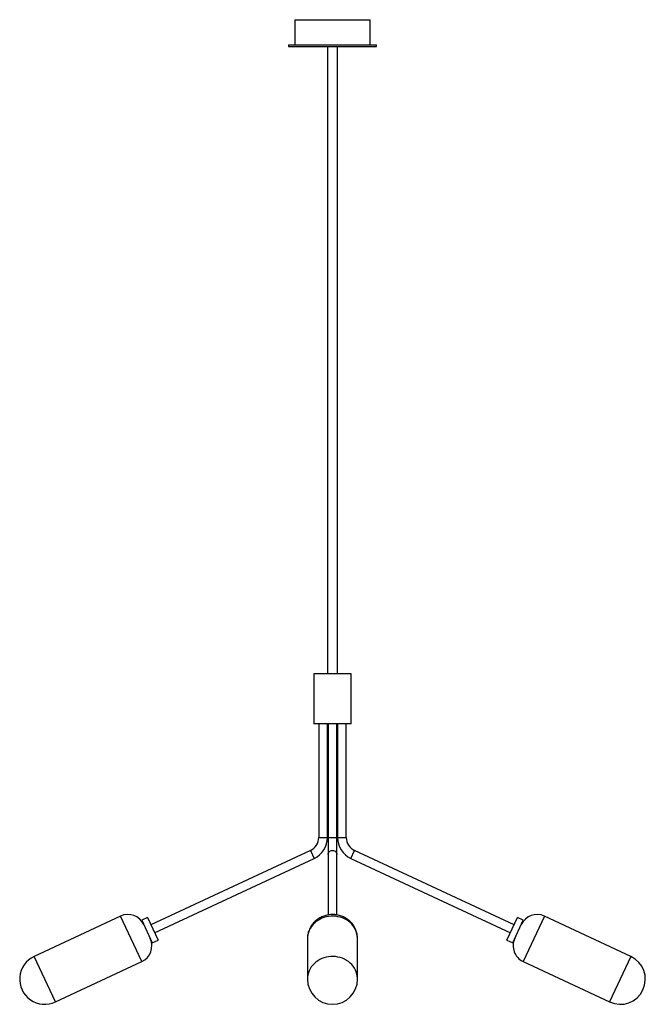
# Paper-space layout '_Derecha' of a CAD drawing. Header units: millimetres. Extents: x -1079 to -81, y -316 to 1254.
import ezdxf

# ---------------------------------------------------------------- set-up
doc = ezdxf.new("R2010")
doc.units = ezdxf.units.MM

psp = doc.layouts.new('_Derecha')

# ---------------------------------------------------------------- linework, layer by layer
at = {"color": 7, "linetype": 'Continuous', "lineweight": 25}
for p, q in [((-639.7, 1253.6), (-639.7, 1213.6)), ((-639.7, 1253.6), (-519.7, 1253.6)), ((-519.7, 1213.6), (-519.7, 1253.6)), ((-649.7, 1213.6), (-649.7, 1210.6)), ((-649.7, 1213.6), (-509.7, 1213.6)), ((-649.7, 1210.6), (-509.7, 1210.6)), ((-587.7, 1210.6), (-587.7, 210.6)), ((-571.7, 210.6), (-571.7, 1210.6)), ((-509.7, 1210.6), (-509.7, 1213.6)), ((-609.7, 210.6), (-609.7, 130.6)), ((-549.7, 210.6), (-609.7, 210.6)), ((-549.7, 130.6), (-549.7, 210.6)), ((-549.7, 130.6), (-609.7, 130.6)), ((-601.7, 130.6), (-601.7, -50.3)), ((-587.7, -50.3), (-587.7, 130.6)), ((-586.7, 130.6), (-586.7, -173.9)), ((-572.7, -173.9), (-572.7, 130.6)), ((-571.7, 130.6), (-571.7, -50.3)), ((-557.7, -50.3), (-557.7, 130.6)), ((-615, -71.1), (-869.6, -189.9)), ((-289.9, -189.9), (-544.4, -71.1)), ((-863.6, -202.5), (-609.1, -83.8)), ((-550.3, -83.8), (-295.8, -202.5)), ((-917.8, -175.9), (-1055.7, -240.2)), ((-875, -178.1), (-884.1, -182.3)), ((-884.1, -182.3), (-867.2, -218.6)), ((-875, -178.1), (-858.1, -214.3)), ((-301.3, -214.3), (-284.4, -178.1)), ((-292.2, -218.6), (-275.3, -182.3)), ((-275.3, -182.3), (-284.4, -178.1)), ((-103.7, -240.2), (-241.6, -175.9)), ((-867.2, -218.6), (-858.1, -214.3)), ((-619.7, -212.2), (-619.7, -276.5)), ((-619.2, -206.2), (-619.5, -208.5)), ((-539.9, -208.1), (-540, -207.3)), ((-539.7, -276.5), (-539.7, -212.2)), ((-301.3, -214.3), (-292.2, -218.6)), ((-1021.9, -312.7), (-884, -248.4)), ((-275.4, -248.4), (-137.5, -312.7))]:
    psp.add_line(p, q, dxfattribs=at)
at = {"color": 8, "linetype": 'Continuous', "lineweight": 25}
for p, q in [((-601.7, -50.3), (-587.7, -50.3)), ((-586.7, -50.3), (-572.7, -50.3)), ((-571.7, -50.3), (-557.7, -50.3)), ((-615, -71.1), (-609.1, -83.8)), ((-550.3, -83.8), (-544.4, -71.1)), ((-884, -248.4), (-917.8, -175.9)), ((-241.6, -175.9), (-275.4, -248.4)), ((-1021.9, -312.7), (-1055.7, -240.2)), ((-103.7, -240.2), (-137.5, -312.7))]:
    psp.add_line(p, q, dxfattribs=at)
at = {"color": 8, "linetype": 'Continuous', "lineweight": 25, "flags": 128}
for points in [[(-586.7, -77.5), (-586.5, -76.1), (-586, -74.7), (-585.2, -73.5), (-584.1, -72.5), (-582.7, -71.8), (-581.3, -71.3), (-579.7, -71.1), (-578.1, -71.3), (-576.7, -71.8), (-575.3, -72.5), (-574.2, -73.5), (-573.4, -74.7), (-572.9, -76.1), (-572.7, -77.5), (-572.7, -77.5)], [(-539.7, -212.2), (-539.7, -210.6), (-540.1, -207.2), (-540.8, -203.9), (-541.8, -200.6), (-543.2, -197.4), (-544.8, -194.4), (-546.8, -191.5), (-549.1, -188.8), (-551.6, -186.3), (-554.4, -184.1), (-557.5, -182), (-560.7, -180.3), (-564, -178.8), (-567.6, -177.6), (-571.2, -176.8), (-574.9, -176.2), (-578.6, -175.9), (-582.4, -176), (-586.1, -176.4), (-589.8, -177.1), (-593.3, -178.1), (-596.8, -179.4), (-600.1, -181), (-603.2, -182.9), (-606.2, -185), (-608.9, -187.4), (-611.3, -190), (-613.5, -192.7), (-615.3, -195.7), (-616.9, -198.8), (-618.1, -202), (-619, -205.3), (-619.5, -208.7)], [(-619.5, -208.7), (-619.7, -212), (-619.7, -212.2)], [(-539.7, -276.5), (-539.7, -274.9), (-540.1, -271.5), (-540.8, -268.2), (-541.8, -264.9), (-543.2, -261.8), (-544.8, -258.7), (-546.8, -255.8), (-549.1, -253.1), (-551.6, -250.7), (-554.4, -248.4), (-557.5, -246.4), (-560.7, -244.6), (-564, -243.1), (-567.6, -242), (-571.2, -241.1), (-574.9, -240.5), (-578.6, -240.3), (-582.4, -240.3), (-586.1, -240.7), (-589.8, -241.4), (-593.3, -242.4), (-596.8, -243.7), (-600.1, -245.3), (-603.2, -247.2), (-606.2, -249.3), (-608.9, -251.7), (-611.3, -254.3), (-613.5, -257), (-615.3, -260), (-616.9, -263.1), (-618.1, -266.3), (-619, -269.6), (-619.5, -273)], [(-619.5, -273), (-619.7, -276.4), (-619.7, -276.5)]]:
    psp.add_lwpolyline(points, dxfattribs=at)
at = {"color": 7, "linetype": 'Continuous', "lineweight": 25}
for centre, radius, start, end in [((-624.7, -50.3), 23, 295, 0), ((-624.7, -50.3), 37, 295, 0), ((-534.7, -50.3), 37, 180, 245), ((-534.7, -50.3), 23, 180, 245), ((-906, -201.1), 27.8, 25, 115), ((-253.4, -201.1), 27.8, 65, 155), ((-895.7, -223.2), 27.8, 295, 25), ((-263.7, -223.2), 27.8, 155, 245), ((-1038.8, -276.5), 40, 115, 295), ((-120.6, -276.5), 40, 245, 65), ((-579.7, -276.5), 40, 180, 0)]:
    psp.add_arc(centre, radius, start, end, dxfattribs=at)
for points, knots in [([(-539.7, -212.2), (-539.7, -211.4), (-539.7, -209.5), (-540.1, -206.4), (-540.8, -203), (-541.8, -199.7), (-543, -196.5), (-544.6, -193.4), (-546.4, -190.5), (-548.5, -187.7), (-550.8, -185.2), (-553.4, -182.8), (-556.2, -180.7), (-559.1, -178.8), (-562.2, -177.2), (-565.5, -175.8), (-568.9, -174.7), (-572.4, -173.9), (-575.9, -173.4), (-579.5, -173.3), (-583.1, -173.4), (-586.6, -173.9), (-590.2, -174.6), (-593.6, -175.7), (-596.9, -177.1), (-600.1, -178.7), (-603.2, -180.6), (-606, -182.8), (-608.6, -185.3), (-611, -187.9), (-613.1, -190.7), (-615, -193.8), (-616.6, -196.9), (-617.8, -200.2), (-618.8, -203.6), (-619.3, -206.2), (-619.4, -207.7), (-619.5, -208.1)], [0, 0, 0, 0, 0.019656, 0.048572, 0.077443, 0.106285, 0.135117, 0.163956, 0.192821, 0.221728, 0.250693, 0.279729, 0.308847, 0.338056, 0.36736, 0.396763, 0.426263, 0.455857, 0.485539, 0.515302, 0.545135, 0.575023, 0.604952, 0.634905, 0.664865, 0.694813, 0.724732, 0.754604, 0.784411, 0.81414, 0.843779, 0.87332, 0.902758, 0.932094, 0.96133, 0.990471, 1, 1, 1, 1]), ([(-619.5, -208.1), (-619.6, -209.3), (-619.7, -210.7), (-619.7, -212), (-619.7, -212.2)], [0, 0, 0, 0, 0.855273, 1, 1, 1, 1])]:
    psp.add_open_spline(points, degree=3, knots=knots, dxfattribs=at)

doc.saveas('drawing.dxf')
